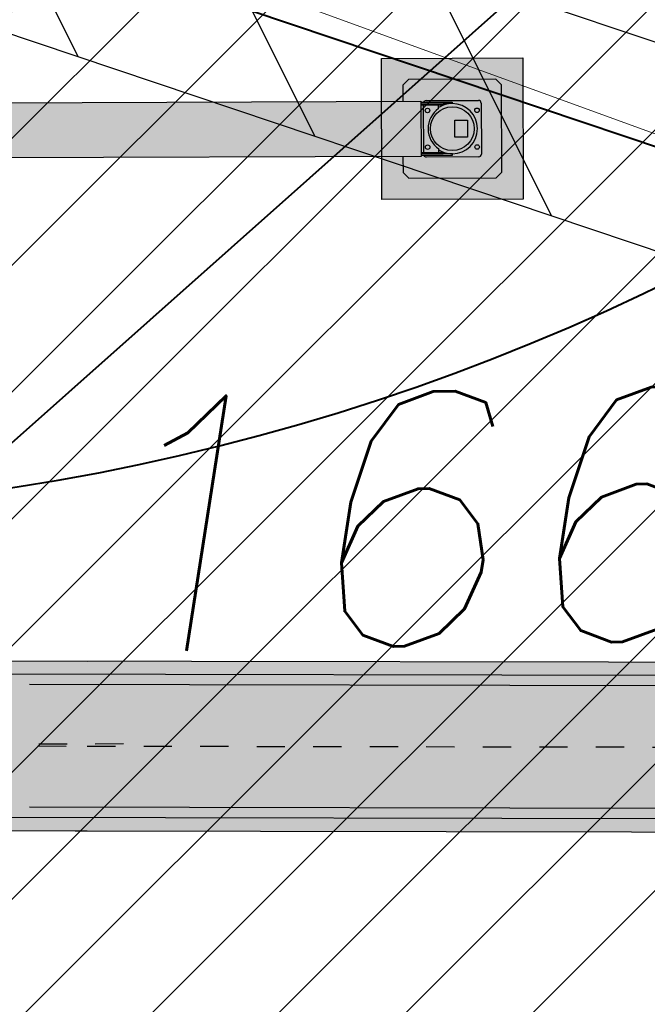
# Model space of a CAD drawing. Header units: millimetres. Extents: x 528565 to 529698, y -48331 to -46821.
# Tile 22 of 53: x 528976.11 to 528978.33, y -47335.37 to -47331.88. Entities that reach past the tile are written whole.
import ezdxf
from ezdxf.enums import TextEntityAlignment as Align

# ---------------------------------------------------------------- set-up
doc = ezdxf.new("R2010")
doc.units = ezdxf.units.MM
doc.linetypes.add('AI-Linetype-203', pattern=[2.3202209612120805, 1.784703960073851, -0.1785056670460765, 0.1785056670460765, -0.1785056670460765])
doc.linetypes.add('DASHEDX2', pattern=[1.5, 1, -0.5])
for name, color, linetype, lineweight in [('!ПОС_траншея', 42, 'Continuous', 40), ('02 План', 7, 'Continuous', 25), ('OTMETKI', 7, 'Continuous', 13), ('SWAZ_', 1, 'LU133', 9), ('ГП ГП', 10, 'ОПС_W2', 30), ('Пожарка', 1, 'Continuous', 40), ('ЭС', 1, 'Continuous', 60)]:
    doc.layers.add(name, color=color, linetype=linetype, lineweight=lineweight)
doc.styles.add('Standard_k', font='simplex.shx', dxfattribs={"oblique": 10})
doc.styles.add('ОПС', font='arial.ttf')
doc.styles.add('тип1', font='txt.shx')
doc.linetypes.add('LU133', pattern='A,6,[133,ltypeshp.shx,S=0.25,R=0,X=-3,Y=0],-2', length=8)
doc.linetypes.add('ОПС_W2', pattern='A,10,-0.5,["W2",ОПС,S=1,R=0,X=0,Y=-0.5],-2.5', length=13)
doc.linetypes.add('пути', pattern='A,3.81,[130,ltypeshp.shx,S=6.35,R=0,X=0,Y=0],3.81', length=7.62)
doc.linetypes.add('связь', pattern='A,2.5,-1.5,["/",тип1,S=-1,R=0,X=0,Y=0.5],-1.5,2.5', length=8)

# ---------------------------------------------------------------- blocks, each defined once
blk = doc.blocks.new('A$C7B8D562C')
h = blk.add_hatch()
h.set_pattern_fill('ANSI37', color=5, scale=0.5)
h.set_pattern_definition([(45, (0, 0), (-1.122532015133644, 1.122532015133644), []), (135, (0, 0), (-1.122532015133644, -1.122532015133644), [])])
h.paths.add_polyline_path([(42.87604725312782, 31.11884448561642), (40.36786101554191, 31.10685548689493), (40.35140835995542, 21.48633293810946), (42.19691430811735, 20.81187817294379), (42.8589030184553, 21.09392811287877)])
h.paths.add_polyline_path([(43.6760567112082, 31.11913691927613, -0.4142135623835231), (43.58870562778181, 31.20678728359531), (42.87619973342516, 31.20800578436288), (42.87604725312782, 31.11884448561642), (43.67606275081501, 31.12266851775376), (43.67620635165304, 31.20663764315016), (43.58870562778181, 31.20678728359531, 0.4142135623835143), (43.6760567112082, 31.11913691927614), (43.67606275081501, 31.12266851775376), (42.87604725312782, 31.11884448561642), (42.8589030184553, 21.09392811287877), (42.84962928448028, 15.67120675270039), (43.64974974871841, 15.73640891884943)])
h.paths.add_polyline_path([(42.85800748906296, 20.57027643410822), (40.35140835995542, 21.48633293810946), (40.34111395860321, 15.46678674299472), (42.84962928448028, 15.67120675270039)])
h.paths.add_polyline_path([(41.25465545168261, 19.65951104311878, -1), (41.42962045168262, 19.66309504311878, -1)], flags=16)
h.paths.add_polyline_path([(42.84962928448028, 15.67120675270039), (40.34111395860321, 15.46678674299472), (40.33880571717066, 14.11706610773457), (42.84699195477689, 14.12905510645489)])
h.paths.add_polyline_path([(43.64974974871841, 15.73640891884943), (42.84962928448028, 15.67120675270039), (42.84699195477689, 14.1290551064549), (43.64700745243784, 14.1328791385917)])
h.paths.add_polyline_path([(37.05643591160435, 19.80431048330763), (41.83567665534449, 19.82284435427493), (42.04602247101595, 21.17744944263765), (37.26678172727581, 21.15891557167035)], flags=9)
h.paths.add_polyline_path([(37.46629878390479, 16.411843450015), (42.24553952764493, 16.43037732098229), (42.45588534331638, 17.78498240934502), (37.67664459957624, 17.76644853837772)], flags=9)
at = {"layer": 'SWAZ_', "linetype": 'LU133'}
blk.add_line((43.54269964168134, 20.32005026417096), (28.07549306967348, 25.97266340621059), dxfattribs=at)
at = {"layer": 'OTMETKI', "style": 'Standard_k', "oblique": 10}
blk.add_text('166.84', height=0.9000087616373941, rotation=1.173488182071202, dxfattribs=at).set_placement((37.29882906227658, 20.89484036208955), align=Align.TOP_LEFT)
blk = doc.blocks.new('кабина_сверху_55713')
for color, points in [(40, [(-2512.000000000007, 341.9999999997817), (-2512.000000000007, 353.0520242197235), (-2503, 353.0520242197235), (-2503.000000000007, 405.0520242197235), (-2564.944039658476, 405.0520242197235), (-2564.982217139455, 425.139831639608), (-2572.519081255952, 425.132030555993), (-2572.609546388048, 512.5331456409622), (-2560.000000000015, 512.5461972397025), (-2560.000000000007, 691.7621169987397), (-2569.790402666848, 691.7621169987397), (-2569.79040266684, 1200.000000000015), (-3245.242671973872, 1200.000000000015, 0.1127220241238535), (-3245.242671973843, -1200.000000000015), (-2569.790402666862, -1200.000000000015), (-2569.79040266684, -341.9666332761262), (-1625.11763356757, -342.0000000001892), (-1625.117633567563, -1232.000000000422), (-644.5483605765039, -1232.000000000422), (-644.5483605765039, -1242.191115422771), (633.7996093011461, -1242.191115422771), (653.7519837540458, -1222.238740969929), (913.3767416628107, -1222.238740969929), (913.3767416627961, -299.9999999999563), (1500.000000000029, -299.9999999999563), (1500.000000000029, 300.0000000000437), (710, 300.0000000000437), (710, 804.9999999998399), (-355, 805.0000000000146), (-685.0106382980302, 341.9999999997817)]), (256, [(-2454.220438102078, 211.5000225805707), (-2355.000000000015, 211.5000225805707), (-2355.000000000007, 217.2146697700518), (-2354.999999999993, 231.5000225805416), (-2662.3873750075, 231.5000225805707), (-2915.000000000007, 231.5000225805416), (-2915, 223.0906542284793), (-2915, 211.5000225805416), (-2816.665692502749, 211.5000225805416), (-2815.779561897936, 211.5000225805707), (-2815.779561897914, -90.49997741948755), (-2914.999999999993, -90.49997741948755), (-2915, -110.4999774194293), (-2662.387375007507, -110.4999774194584), (-2354.999999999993, -110.4999774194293), (-2355.000000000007, -90.49997741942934), (-2454.2204381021, -90.49997741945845)])]:
    blk.add_hatch(color=color).paths.add_polyline_path(points)
at = {"linetype": 'AI-Linetype-203'}
for p, q in [((-2.91038304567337e-11, 1616.226126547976), (2.91038304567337e-11, -1616.226126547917)), ((-3473.981026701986, -1.455191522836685e-11), (1500.000000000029, 0))]:
    blk.add_line(p, q, dxfattribs=at)
at = {"lineweight": 20}
for p, q in [((-2569.790402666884, 1200.000000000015), (-3245.242671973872, 1200.000000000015)), ((-2569.79040266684, 1200.000000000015), (-2569.790402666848, 691.7621169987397)), ((-2710.000000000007, 512.5331456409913), (-2710.000000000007, 691.7621169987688)), ((-2710.000000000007, 691.7621169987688), (-2560.000000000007, 691.7621169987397)), ((-2560.000000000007, 512.5331456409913), (-2560.000000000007, 691.7621169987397)), ((-2560.000000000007, 512.5331456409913), (-2710.000000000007, 512.5331456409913)), ((-2697.536473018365, 512.5331456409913), (-2572.609546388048, 512.5331456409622)), ((-2697.390453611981, 512.5331456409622), (-2697.480918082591, 425.1326696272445)), ((-2572.609546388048, 512.5331456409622), (-2572.519081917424, 425.1326696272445)), ((-2705.055833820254, 425.0067247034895), (-2564.982217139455, 425.139831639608)), ((-2705.055833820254, 425.0067247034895), (-2705.055833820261, 404.9850008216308)), ((-2564.982217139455, 425.139831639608), (-2564.944039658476, 405.0520242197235)), ((-2767.000000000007, 405.0520242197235), (-2503.000000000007, 405.0520242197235)), ((-2767.000000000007, 405.0520242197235), (-2767, 380.9999999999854)), ((-2503.000000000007, 405.0520242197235), (-2503, 353.0520242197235)), ((-2767, 353.0520242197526), (-2767, 380.9999999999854)), ((-2767, 353.0520242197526), (-2672.575439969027, 353.0520242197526)), ((-2758, 321.0520242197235), (-2758, 353.0520242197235)), ((-2672.575439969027, 353.0520242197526), (-2503, 353.0520242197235)), ((-2512.000000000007, 321.0520242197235), (-2512.000000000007, 353.0520242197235)), ((-2894.999999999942, 302.0000225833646), (-2895, 319.5000225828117)), ((-2895, 319.5000225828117), (-2816.665692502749, 319.5000225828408)), ((-2816.665692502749, 319.5000225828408), (-2763, 319.5000225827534)), ((-2672.575439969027, 321.0520242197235), (-2763, 321.0520242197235)), ((-2763, 321.0520242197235), (-2763.000000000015, 294.8920080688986)), ((-2672.575439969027, 321.0520242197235), (-2507, 321.0520242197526)), ((-2507, 321.0520242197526), (-2507.000000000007, 301.0000000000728)), ((-2507, 319.5000225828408), (-2375.000000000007, 319.5000225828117)), ((-2375.000000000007, 301.0000000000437), (-2375.000000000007, 319.5000225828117)), ((-2895, 292.0000225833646), (-2894.999999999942, 302.0000225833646)), ((-2895.000000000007, 288.9812748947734), (-2895, 292.0000225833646)), ((-2895.000000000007, 288.9812748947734), (-2895, 231.5000225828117)), ((-2771.000000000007, 294.8920080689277), (-2771.000000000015, 258.5000225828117)), ((-2771.000000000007, 294.8920080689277), (-2482.5, 294.8920080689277)), ((-2507.000000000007, 301.0000000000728), (-2507, 294.8920080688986)), ((-2482.500000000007, 258.5000225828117), (-2482.5, 294.8920080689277)), ((-2375.000000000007, 301.0000000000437), (-2374.999999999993, 234.0263417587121)), ((-2482.500000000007, 258.5000225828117), (-2771.000000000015, 258.5000225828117)), ((-2670.000000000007, 258.5000225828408), (-2670.000000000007, 231.5000225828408)), ((-2600.000000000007, 258.5000225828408), (-2600, 231.5000225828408)), ((-2915, 223.0906542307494), (-2915.000000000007, 231.5000225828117)), ((-2662.3873750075, 231.5000225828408), (-2915.000000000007, 231.5000225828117)), ((-2915, 211.5000225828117), (-2915, 223.1992978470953)), ((-2816.665692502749, 211.5000225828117), (-2915, 211.5000225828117)), ((-2895.000000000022, 186.0000000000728), (-2895.000000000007, 211.5000225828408)), ((-2523.352219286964, 211.5000225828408), (-2816.665692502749, 211.5000225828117)), ((-2815.779561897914, -90.49997741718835), (-2815.779561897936, 211.5000225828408)), ((-2354.999999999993, 231.5000225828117), (-2662.3873750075, 231.5000225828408)), ((-2355.000000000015, 211.5000225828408), (-2523.352219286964, 211.5000225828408)), ((-2454.2204381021, -90.49997741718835), (-2454.220438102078, 211.5000225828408)), ((-2374.999999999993, 234.0263417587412), (-2290, 234.0263417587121)), ((-2355.000000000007, 217.2146697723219), (-2354.999999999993, 231.5000225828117)), ((-2355.000000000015, 211.5000225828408), (-2355.000000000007, 217.2146697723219)), ((-2290.000000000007, 216.5326358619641), (-2290, 234.0263417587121)), ((-2290, 160.9999999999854), (-2290.000000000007, 216.5326358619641)), ((-2895.000000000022, 186.0000000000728), (-2895.000000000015, -90.49997741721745)), ((-2379.226580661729, 150.0263417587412), (-2290, 150.0263417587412)), ((-2375, -29.06073171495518), (-2375.000000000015, 150.0263417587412)), ((-2290, 160.9999999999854), (-2290, 150.0263417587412)), ((-2379.226580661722, -29.06073171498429), (-2290, -29.06073171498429)), ((-2290, -29.06073171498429), (-2289.999999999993, -113.0607317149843)), ((-2662.387375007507, -90.49997741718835), (-2915, -90.49997741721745)), ((-2915, -110.4999774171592), (-2914.999999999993, -90.49997741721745)), ((-2355.000000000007, -90.49997741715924), (-2662.387375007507, -90.49997741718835)), ((-2354.999999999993, -110.4999774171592), (-2355.000000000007, -90.49997741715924)), ((-2662.387375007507, -110.4999774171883), (-2915, -110.4999774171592)), ((-2895.000000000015, -110.4999774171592), (-2895, -250.4999774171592)), ((-2820, -140.4999774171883), (-2819.999999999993, -110.4999774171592)), ((-2662.387375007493, -126.0587806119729), (-2820, -126.0587806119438)), ((-2662.387375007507, -110.4999774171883), (-2354.999999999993, -110.4999774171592)), ((-2450.000000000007, -126.0587806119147), (-2662.387375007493, -126.0587806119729)), ((-2450, -140.4999774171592), (-2450, -110.4999774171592)), ((-2375, -160.9999999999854), (-2375, -113.0607317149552)), ((-2374.999999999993, -113.0607317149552), (-2289.999999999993, -113.0607317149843)), ((-2633.387375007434, -140.4999774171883), (-2820, -140.4999774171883)), ((-2633.387375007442, -160.4999774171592), (-2763, -160.4999774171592)), ((-2762.999999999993, -170.4999774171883), (-2763, -160.4999774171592)), ((-2660.387375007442, -170.4999774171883), (-2762.999999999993, -170.4999774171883)), ((-2763, -190.4999774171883), (-2762.999999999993, -170.4999774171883)), ((-2707.010378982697, -160.5075430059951), (-2707.012480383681, -140.507543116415)), ((-2507, -170.4999774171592), (-2660.387375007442, -170.4999774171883)), ((-2450, -140.4999774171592), (-2633.387375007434, -140.4999774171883)), ((-2506.999999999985, -160.4999774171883), (-2633.387375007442, -160.4999774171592)), ((-2562.999999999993, -160.4999774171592), (-2563.000000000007, -140.4999774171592)), ((-2506.999999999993, -161.0000000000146), (-2506.999999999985, -160.4999774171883)), ((-2507.000000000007, -190.4999774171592), (-2506.999999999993, -161.0000000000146)), ((-2375, -160.9999999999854), (-2375, -219.1737806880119)), ((-2614.941469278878, -190.4999774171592), (-2763, -190.4999774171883)), ((-2750.000000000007, -190.4999774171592), (-2750.000000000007, -285.4999774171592)), ((-2507.000000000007, -190.4999774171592), (-2614.941469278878, -190.4999774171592)), ((-2520, -190.4999774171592), (-2519.999999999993, -213.4125091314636)), ((-2519.999999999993, -213.4125091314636), (-2520, -285.4999774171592)), ((-2375, -219.1737806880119), (-2375.000000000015, -250.4999774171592)), ((-2895, -250.4999774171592), (-2749.999999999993, -250.4999774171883)), ((-2520, -250.4999774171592), (-2375.000000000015, -250.4999774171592)), ((-2425, -250.4999774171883), (-2375.000000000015, -250.4999774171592)), ((-2520, -285.4999774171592), (-2750.000000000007, -285.4999774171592)), ((-2569.79040266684, -341.9666332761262), (-2569.790402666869, -1199.999999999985)), ((-644.5483605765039, -1242.191115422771), (-644.5483605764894, -352.2863665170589)), ((-644.5483605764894, -352.2863665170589), (633.7996093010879, -352.2863665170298)), ((-644.5483605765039, -372.2387409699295), (653.7519837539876, -372.2387409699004)), ((695.4516394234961, -413.938396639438), (633.7996093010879, -352.2863665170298)), ((653.8834022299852, -372.3701594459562), (913.3767416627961, -372.3701594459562)), ((657.3450932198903, -375.8318504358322), (908.6102886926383, -375.8318504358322)), ((908.6102886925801, -1218.831850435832), (908.6102886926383, -375.8318504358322)), ((913.3767416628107, -1222.238740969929), (913.3767416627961, -372.3701594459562)), ((-644.5483605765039, -413.9383966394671), (503.1031150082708, -413.9383966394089)), ((503.1031150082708, -413.9383966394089), (695.4516394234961, -413.9383966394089)), ((695.4516394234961, -413.938396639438), (695.4516394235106, -1180.539085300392)), ((532.1245490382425, -432.2387409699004), (135.4516394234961, -432.2387409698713)), ((135.4516394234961, -1162.2387409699), (135.4516394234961, -432.2387409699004)), ((166.4516394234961, -437.2387409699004), (166.4516394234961, -452.2387409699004)), ((196.4516394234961, -437.2387409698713), (166.4516394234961, -437.2387409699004)), ((166.4516394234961, -452.2387409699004), (196.4516394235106, -452.2387409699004)), ((554.8960856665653, -441.7387409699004), (186.4516394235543, -441.7387409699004)), ((186.4516394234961, -441.7387409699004), (186.4516394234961, -447.7387409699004)), ((235.4516394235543, -447.7387409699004), (186.4516394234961, -447.7387409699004)), ((196.4516394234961, -441.7387409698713), (196.4516394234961, -437.2387409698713)), ((196.4516394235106, -452.2387409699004), (196.4516394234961, -447.7387409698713)), ((235.4516394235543, -444.7387409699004), (241.4516394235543, -444.7387409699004)), ((235.4516394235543, -1149.7387409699), (235.4516394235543, -444.7387409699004)), ((241.4516394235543, -444.7387409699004), (241.4516394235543, -1149.7387409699)), ((285.4516394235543, -447.7387409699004), (241.4516394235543, -447.7387409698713)), ((285.4516394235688, -444.7387409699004), (291.4516394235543, -444.7387409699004)), ((285.4516394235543, -1149.7387409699), (285.4516394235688, -444.7387409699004)), ((291.4516394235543, -444.7387409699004), (291.4516394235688, -1149.7387409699)), ((335.4516394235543, -447.7387409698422), (291.4516394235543, -447.7387409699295)), ((335.4516394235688, -1149.7387409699), (335.4516394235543, -444.7387409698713)), ((335.4516394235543, -444.7387409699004), (341.4516394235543, -444.7387409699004)), ((341.4516394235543, -444.7387409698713), (341.4516394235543, -1149.7387409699)), ((385.4516394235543, -447.8701594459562), (341.4516394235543, -447.8701594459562)), ((385.4516394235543, -444.7387409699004), (391.4516394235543, -444.7387409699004)), ((385.4516394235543, -444.7387409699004), (385.4516394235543, -984.6550287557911)), ((391.4516394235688, -981.8018143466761), (391.4516394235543, -444.7387409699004)), ((435.4516394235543, -447.8701594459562), (391.4516394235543, -447.8701594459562)), ((435.4516394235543, -444.7387409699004), (441.4516394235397, -444.7387409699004)), ((435.4516394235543, -444.7387409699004), (435.4516394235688, -980.2291700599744)), ((441.4516394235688, -980.5058578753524), (441.4516394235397, -444.7387409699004)), ((485.4516394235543, -447.8701594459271), (441.4516394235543, -447.8701594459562)), ((485.4516394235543, -444.7387409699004), (491.4516394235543, -444.7387409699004)), ((485.4516394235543, -444.7387409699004), (485.4516394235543, -970.8250736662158)), ((491.4516394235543, -968.2227299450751), (491.4516394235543, -444.7387409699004)), ((535.4516394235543, -447.8701594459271), (491.4516394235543, -447.8701594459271)), ((657.4516394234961, -432.2387409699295), (532.1245490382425, -432.2387409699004)), ((535.4516394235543, -444.7387409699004), (541.4516394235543, -444.7387409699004)), ((535.4516394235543, -444.7387409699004), (535.4516394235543, -956.093618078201)), ((541.4516394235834, -1149.7387409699), (541.4516394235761, -444.7387409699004)), ((610.4516394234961, -447.8701594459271), (541.4516394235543, -447.8701594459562)), ((610.4516394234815, -441.7387409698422), (554.8960856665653, -441.7387409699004)), ((600.4516394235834, -437.3701594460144), (630.4516394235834, -437.3701594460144)), ((600.4516394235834, -441.7387409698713), (600.4516394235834, -437.3701594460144)), ((600.4516394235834, -452.3701594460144), (600.4516394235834, -447.8701594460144)), ((630.4516394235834, -452.3701594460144), (600.4516394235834, -452.3701594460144)), ((610.4516394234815, -441.7387409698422), (610.4516394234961, -447.3937813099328)), ((610.4516394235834, -441.8701594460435), (610.4516394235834, -447.8701594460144)), ((630.4516394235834, -437.3701594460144), (630.4516394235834, -452.3701594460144)), ((657.4516394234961, -1162.2387409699), (657.4516394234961, -432.2387409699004)), ((695.4516394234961, -452.3318504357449), (883.4292912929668, -452.331850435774)), ((107.9516394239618, -482.2387409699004), (107.9516394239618, -522.2387409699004)), ((135.4516394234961, -482.2387409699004), (107.9516394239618, -482.2387409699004)), ((285.4516394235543, -481.3044502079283), (245.4516394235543, -481.3044502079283)), ((335.4516394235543, -481.3044502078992), (291.4516394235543, -481.3044502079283)), ((341.4516394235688, -481.1730317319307), (385.4516394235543, -481.1730317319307)), ((391.4516394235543, -481.1730317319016), (435.4516394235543, -481.1730317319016)), ((441.4516394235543, -481.1730317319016), (485.4516394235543, -481.1730317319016)), ((491.4516394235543, -481.1730317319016), (535.4516394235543, -481.1730317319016)), ((541.4516394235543, -481.1730317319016), (568.4516394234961, -481.1730317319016)), ((893.4292912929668, -1132.331850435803), (893.4292912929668, -462.331850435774)), ((135.4516394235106, -522.2387409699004), (107.9516394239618, -522.2387409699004)), ((185.4516394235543, -541.3044502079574), (185.4516394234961, -1053.304450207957)), ((628.4516394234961, -1053.304450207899), (628.4516394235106, -541.3044502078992)), ((385.4516394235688, -1149.7387409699), (385.4516394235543, -609.8224531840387)), ((391.4516394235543, -612.6756675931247), (391.4516394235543, -1149.7387409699)), ((435.4516394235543, -1149.738740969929), (435.4516394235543, -614.2483118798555)), ((441.4516394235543, -613.9716240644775), (441.4516394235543, -1149.7387409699)), ((485.4516394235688, -1149.7387409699), (485.4516394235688, -623.652408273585)), ((491.4516394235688, -626.2547519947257), (491.4516394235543, -1149.7387409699)), ((535.4516394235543, -1149.7387409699), (535.4516394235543, -638.3838638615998)), ((107.9516394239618, -1072.2387409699), (135.4516394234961, -1072.238740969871)), ((107.9516394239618, -1112.2387409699), (107.9516394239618, -1072.2387409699)), ((135.4516394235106, -1112.2387409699), (107.9516394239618, -1112.2387409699)), ((245.4516394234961, -1113.304450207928), (285.4516394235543, -1113.304450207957)), ((291.4516394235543, -1113.304450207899), (335.4516394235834, -1113.304450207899)), ((341.4516394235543, -1113.30445020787), (385.4516394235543, -1113.304450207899)), ((391.4516394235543, -1113.304450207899), (435.4516394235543, -1113.304450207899)), ((441.4516394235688, -1113.304450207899), (485.4516394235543, -1113.304450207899)), ((491.4516394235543, -1113.304450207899), (535.4516394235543, -1113.304450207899)), ((541.4516394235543, -1113.304450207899), (568.4516394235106, -1113.304450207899)), ((166.4516394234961, -1142.238740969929), (196.4516394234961, -1142.238740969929)), ((166.4516394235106, -1157.238740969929), (166.4516394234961, -1142.238740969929)), ((235.4516394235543, -1146.738740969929), (186.4516394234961, -1146.7387409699)), ((186.4516394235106, -1152.738740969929), (186.4516394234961, -1146.738740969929)), ((196.4516394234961, -1142.238740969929), (196.4516394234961, -1146.738740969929)), ((241.4516394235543, -1149.7387409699), (235.4516394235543, -1149.7387409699)), ((285.4516394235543, -1146.7387409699), (241.4516394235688, -1146.738740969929)), ((291.4516394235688, -1149.7387409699), (285.4516394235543, -1149.7387409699)), ((335.4516394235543, -1146.7387409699), (291.4516394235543, -1146.7387409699)), ((341.4516394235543, -1149.7387409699), (335.4516394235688, -1149.7387409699)), ((385.4516394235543, -1146.7387409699), (341.4516394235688, -1146.7387409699)), ((391.4516394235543, -1149.7387409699), (385.4516394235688, -1149.7387409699)), ((435.4516394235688, -1146.7387409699), (391.4516394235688, -1146.7387409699)), ((441.4516394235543, -1149.7387409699), (435.4516394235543, -1149.738740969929)), ((485.4516394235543, -1146.7387409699), (441.4516394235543, -1146.7387409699)), ((491.4516394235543, -1149.7387409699), (485.4516394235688, -1149.7387409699)), ((535.4516394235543, -1146.738740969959), (491.4516394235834, -1146.738740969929)), ((541.4516394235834, -1149.7387409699), (535.4516394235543, -1149.7387409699)), ((610.4516394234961, -1146.738740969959), (541.4516394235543, -1146.738740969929)), ((630.4516394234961, -1142.238740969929), (600.4516394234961, -1142.238740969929)), ((600.4516394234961, -1142.238740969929), (600.4516394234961, -1146.738740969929)), ((610.4516394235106, -1152.738740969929), (610.4516394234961, -1146.738740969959)), ((630.4516394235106, -1157.238740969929), (630.4516394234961, -1142.238740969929)), ((695.4516394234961, -1142.331850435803), (883.4292912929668, -1142.331850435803)), ((-644.5483605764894, -1180.539085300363), (695.4516394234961, -1180.539085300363)), ((657.4516394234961, -1162.238740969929), (135.4516394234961, -1162.238740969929)), ((196.4516394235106, -1157.238740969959), (166.4516394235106, -1157.238740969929)), ((610.4516394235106, -1152.738740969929), (186.4516394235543, -1152.738740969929)), ((196.4516394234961, -1152.738740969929), (196.4516394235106, -1157.238740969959)), ((600.4516394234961, -1152.7387409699), (600.4516394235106, -1157.238740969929)), ((600.4516394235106, -1157.238740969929), (630.4516394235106, -1157.238740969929)), ((695.4516394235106, -1180.539085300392), (633.7996093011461, -1242.191115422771)), ((-2569.790402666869, -1199.999999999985), (-3245.242671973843, -1200.000000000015)), ((657.1588742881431, -1218.831850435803), (908.6102886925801, -1218.831850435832)), ((-644.5483605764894, -1222.238740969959), (653.7519837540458, -1222.238740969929)), ((-644.5483605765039, -1242.191115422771), (633.7996093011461, -1242.191115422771)), ((653.7519837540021, -1222.238740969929), (913.3767416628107, -1222.238740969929))]:
    blk.add_line(p, q, dxfattribs=at)
at = {"lineweight": 20, "ltscale": 5}
for p, q in [((-355, 805.0000000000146), (-690, 335.0000000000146)), ((710, 804.9999999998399), (493.411413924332, 804.999999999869)), ((710, 338.0000000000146), (710, 804.9999999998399)), ((-3200.000000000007, 341.9999999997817), (-2758.000000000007, 341.9999999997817)), ((-3200.000000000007, 341.9999999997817), (-3200, 224.0000225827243)), ((-2512.000000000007, 341.9999999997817), (-690, 341.9999999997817)), ((-690, 334.9999999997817), (-690, 321.9999999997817)), ((635.9593667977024, 314.0000000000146), (-690, 313.999999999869)), ((635.9593667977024, 300.0000000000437), (635.9593667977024, 338.0000000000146)), ((635.9593667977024, 338.0000000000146), (710, 338.0000000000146)), ((-3130.000000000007, 224.0000225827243), (-3200, 224.0000225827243)), ((-3100.000000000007, 194.0000225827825), (-3100, -193.9999774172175)), ((-3200.000000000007, -223.9999774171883), (-3199.999999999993, -342.0000000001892)), ((-3130.000000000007, -223.9999774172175), (-3200.000000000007, -223.9999774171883)), ((635.9593667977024, -337.9999999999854), (635.9593667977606, -292.0000000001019)), ((-3199.999999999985, -342.0000000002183), (-690, -341.8671069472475)), ((-1439.999999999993, -1152.000000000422), (-1439.999999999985, -342.0000000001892)), ((-1440.000000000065, -464.0000000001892), (-1440.000000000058, -342.0000000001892)), ((-1359.999999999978, -1152.000000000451), (-1360, -342.0000000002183)), ((-1360, -464.0000000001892), (-1360, -342.0000000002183)), ((-765, -341.874979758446), (-765, -1232.000000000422)), ((-690, -314.0000000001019), (635.9593667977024, -313.9999999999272)), ((-690, -322.0000000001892), (-690, -635.0000000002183)), ((-690, -322.0000000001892), (-690, -1232.000000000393)), ((635.9593667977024, -337.9999999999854), (785.9593667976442, -337.9999999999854)), ((815.9593667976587, -372.3701594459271), (815.9593667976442, -367.9999999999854)), ((-765, -554.0000000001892), (-1360, -554.0000000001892)), ((-765, -634.0000000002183), (-1359.999999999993, -634.0000000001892)), ((-765, -905.3600503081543), (-1359.999999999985, -905.3600503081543)), ((-765, -985.3600503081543), (-1359.999999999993, -985.3600503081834)), ((-1439.999999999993, -1152.000000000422), (-765.0000000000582, -1152.000000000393)), ((-1439.999999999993, -1232.000000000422), (-1439.999999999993, -1152.000000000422)), ((-765.0000000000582, -1232.000000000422), (-1439.999999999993, -1232.000000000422)), ((-765.0000000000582, -1232.000000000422), (-690.0000000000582, -1232.000000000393)), ((-689.9999999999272, -1232.000000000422), (-644.5483605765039, -1232.000000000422))]:
    blk.add_line(p, q, dxfattribs=at)
at = {"lineweight": 20, "ltscale": 10}
for p, q in [((-690, 313.999999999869), (-690, 342.0000000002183)), ((-690, -313.8671069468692), (-690, -341.8671069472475))]:
    blk.add_line(p, q, dxfattribs=at)
at = {"lineweight": 20}
blk.add_lwpolyline([(1500.000000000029, 300.0000000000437), (710, 300.0000000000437), (710, 804.9999999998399), (-355, 805.0000000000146), (-685.0106382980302, 341.9999999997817), (-2512.000000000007, 341.9999999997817), (-2512.000000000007, 353.0520242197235), (-2503, 353.0520242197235), (-2503.000000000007, 405.0520242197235), (-2564.944039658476, 405.0520242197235), (-2564.982217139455, 425.139831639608), (-2572.519081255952, 425.132030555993), (-2572.609546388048, 512.5331456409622), (-2560.000000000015, 512.5461972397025), (-2560.000000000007, 691.7621169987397), (-2569.790402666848, 691.7621169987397), (-2569.79040266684, 1200.000000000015), (-3245.242671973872, 1200.000000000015, 0.1127220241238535), (-3245.242671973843, -1200.000000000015), (-2569.790402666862, -1200.000000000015), (-2569.79040266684, -341.9666332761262), (-1625.11763356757, -342.0000000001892), (-1625.117633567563, -1232.000000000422), (-644.5483605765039, -1232.000000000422), (-644.5483605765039, -1242.191115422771), (633.7996093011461, -1242.191115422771), (653.7519837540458, -1222.238740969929), (913.3767416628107, -1222.238740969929), (913.3767416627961, -299.9999999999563), (1500.000000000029, -299.9999999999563)], format="xyb", dxfattribs=at)
at = {"lineweight": 20, "ltscale": 5}
for points in [[(-690, 244.1328930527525), (-1440.000000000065, 244.1328930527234), (-1440.000000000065, 341.9999999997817), (-690, 341.9999999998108)], [(-690, -341.8671069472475), (-1440.000000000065, -341.8671069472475), (-1440.000000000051, -244.0000000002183), (-690, -244.0000000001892)]]:
    blk.add_lwpolyline(points, close=True, dxfattribs=at)
blk.add_lwpolyline([(1500.000000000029, 300.0000000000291), (-887.0572984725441, 300.0000000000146), (-887.0572984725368, -299.9999999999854), (1500.000000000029, -299.9999999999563)])
at = {"linetype": 'DASHEDX2'}
blk.add_circle((0, 1.455191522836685e-11), 638.894402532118, dxfattribs=at)
at = {"lineweight": 20}
for centre in [(176.4516394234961, -444.7387409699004), (620.4516394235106, -444.7387409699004), (176.4516394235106, -1149.738740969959), (620.4516394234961, -1149.738740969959)]:
    blk.add_circle(centre, 4.5, dxfattribs=at)
at = {"lineweight": 20, "ltscale": 5}
for centre, radius, start, end in [((-3130.000000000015, 194.0000225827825), 30.00000000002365, 0, 90), ((-3130.000000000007, -193.9999774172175), 30.00000000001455, 270, 0), ((785.9593667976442, -367.9999999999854), 30, 0, 90)]:
    blk.add_arc(centre, radius, start, end, dxfattribs=at)
at = {"lineweight": 20}
for centre, radius, start, end in [((883.4292912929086, -462.331850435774), 10, 0, 90), ((245.4516394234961, -541.3044502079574), 60, 99.59406822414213, 180), ((245.4516394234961, -541.3044502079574), 60, 90, 93.82255372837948), ((568.4516394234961, -541.1730317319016), 60, 0, 90), ((245.4516394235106, -1053.304450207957), 60, 180, 260.4059317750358), ((568.4516394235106, -1053.304450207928), 60, 270, 0), ((245.4516394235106, -1053.304450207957), 60, 266.1774462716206, 270), ((883.4292912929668, -1132.331850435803), 10, 270, 0)]:
    blk.add_arc(centre, radius, start, end, dxfattribs=at)
blk = doc.blocks.new('база_сверху_55713')
h = blk.add_hatch(color=252)
h.dxf.hatch_style = 1
h.paths.add_polyline_path([(2271.024498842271, -2689.5000000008), (2267.524498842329, -2689.5000000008), (2267.524498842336, -2698.334848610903, -0.2982166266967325), (2273.524498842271, -2707.5000000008), (2273.524498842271, -2892.5000000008, -0.4142135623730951), (2263.524498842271, -2902.5000000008), (2083.524498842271, -2902.5000000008, -0.4142135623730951), (2073.524498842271, -2892.5000000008), (2073.524498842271, -2707.5000000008, -0.2982166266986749), (2079.524498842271, -2698.334848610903), (2079.524498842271, -2689.5000000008), (2076.024498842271, -2689.5000000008), (2076.024498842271, -1000.000000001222), (2271.024498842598, -1000.000000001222)])
blk.add_hatch(color=44).paths.add_polyline_path([(1923.49534201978, -2550.000000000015), (2423.495342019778, -2550.000000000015), (2423.495342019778, -3050.000000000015), (1923.49534201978, -3050.000000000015)])
h = blk.add_hatch(color=251)
h.dxf.hatch_style = 1
h.paths.add_polyline_path([(2328.524498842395, -2975.0000000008), (2348.524498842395, -2955.0000000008), (2348.524498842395, -2645.0000000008), (2328.524498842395, -2625.0000000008), (2271.024498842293, -2625.0000000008), (2271.024498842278, -2689.500000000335), (2267.524498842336, -2689.500000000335), (2267.524498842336, -2698.334848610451, -0.2982166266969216), (2273.524498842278, -2707.500000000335), (2273.524498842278, -2892.500000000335, -0.4142135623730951), (2263.524498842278, -2902.500000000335), (2083.524498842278, -2902.500000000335, -0.4142135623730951), (2073.524498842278, -2892.500000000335), (2073.524498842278, -2707.500000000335, -0.2982166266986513), (2079.524498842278, -2698.334848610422), (2079.524498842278, -2689.500000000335), (2076.024498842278, -2689.500000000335), (2076.024498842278, -2625.0000000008), (2018.524498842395, -2625.0000000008), (1998.524498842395, -2645.0000000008), (1998.524498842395, -2955.0000000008), (2018.524498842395, -2975.0000000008)])
at = {"linetype": 'AI-Linetype-203'}
blk.add_line((0, 1671.3011846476), (0, -1671.3011846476), dxfattribs=at)
for p, q in [((2076.024498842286, -2689.499999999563), (2076.024498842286, -1000)), ((2271.024498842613, -1000), (2271.024498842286, -2689.499999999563)), ((2018.524498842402, -2625), (1998.524498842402, -2645)), ((1998.524498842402, -2645), (1998.524498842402, -2955)), ((2076.024498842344, -2625), (2018.524498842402, -2625)), ((2328.524498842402, -2625), (2271.024498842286, -2625)), ((2328.524498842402, -2625), (2348.524498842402, -2645)), ((2348.524498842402, -2955), (2348.524498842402, -2645)), ((2073.524498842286, -2892.499999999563), (2073.524498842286, -2707.499999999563)), ((2271.024498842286, -2689.499999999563), (2076.024498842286, -2689.499999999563)), ((2079.524498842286, -2689.499999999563), (2079.524498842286, -2799.999999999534)), ((2084.524498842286, -2689.499999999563), (2084.524498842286, -2767.689011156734)), ((2089.524498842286, -2689.499999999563), (2089.524498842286, -2770.589117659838)), ((2257.524498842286, -2697.499999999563), (2089.524498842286, -2697.499999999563)), ((2257.524498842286, -2770.589117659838), (2257.524498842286, -2689.499999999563)), ((2262.524498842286, -2689.499999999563), (2262.524498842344, -2767.689011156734)), ((2267.524498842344, -2689.499999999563), (2267.524498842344, -2799.99999999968)), ((2273.524498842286, -2707.499999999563), (2273.524498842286, -2892.499999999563)), ((2089.524498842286, -2751.792116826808), (2102.306523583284, -2751.792116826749)), ((2244.742474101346, -2751.792116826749), (2257.524498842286, -2751.792116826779)), ((2084.524498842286, -2799.999999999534), (2084.524498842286, -2767.689011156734)), ((2089.524498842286, -2770.589117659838), (2084.524498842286, -2770.589117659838)), ((2262.524498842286, -2770.589117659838), (2257.524498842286, -2770.589117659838)), ((2262.524498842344, -2799.99999999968), (2262.524498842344, -2767.689011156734)), ((2079.524498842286, -2799.999999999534), (2084.524498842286, -2799.999999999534)), ((2267.524498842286, -2799.99999999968), (2262.524498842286, -2799.99999999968)), ((2263.524498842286, -2902.499999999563), (2083.524498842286, -2902.499999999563)), ((2018.524498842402, -2975), (1998.524498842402, -2955)), ((2348.524498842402, -2955), (2328.524498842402, -2975)), ((2018.524498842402, -2975), (2328.524498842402, -2975))]:
    blk.add_line(p, q)
for points in [[(1923.49534201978, -2550.000000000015), (2423.495342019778, -2550.000000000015), (2423.495342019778, -3050.000000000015), (1923.49534201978, -3050.000000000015)], [(2203.524498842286, -2808.657288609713), (2203.524498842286, -2853.657288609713), (2143.524498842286, -2853.657288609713), (2143.524498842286, -2808.657288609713)]]:
    blk.add_lwpolyline(points, close=True)
for centre, radius in [((2108.524498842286, -2712.499999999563), 8), ((2238.524498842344, -2712.499999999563), 8), ((2173.524498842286, -2799.999999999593), 77.5), ((2108.524498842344, -2887.499999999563), 8), ((2238.524498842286, -2887.499999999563), 8)]:
    blk.add_circle(centre, radius)
for centre, radius, start, end in [((2083.524498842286, -2707.499999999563), 10, 113.5781784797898, 180), ((2173.524498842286, -2799.999999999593), 86, 34.09431161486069, 145.9056883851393), ((2263.524498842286, -2707.499999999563), 10, 0, 66.4218215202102), ((2173.524498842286, -2799.999999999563), 89, 147.2031764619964, 180), ((2173.524498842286, -2799.999999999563), 89, 0, 32.79682353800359), ((2173.524498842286, -2799.999999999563), 89, 180, 0), ((2083.524498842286, -2892.499999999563), 10, 180, 270), ((2263.524498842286, -2892.499999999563), 10, 270, 0)]:
    blk.add_arc(centre, radius, start, end)
blk = doc.blocks.new('*U108')
blk.add_hatch(color=40).paths.add_polyline_path([(309.7356856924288, 1821.163582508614), (-290.2557485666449, 1824.369641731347), (-321.8123744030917, -4081.230935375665), (-392.8542826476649, -4080.851322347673), (-393.6282302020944, -4225.690163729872), (348.4470205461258, -4229.65544900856), (349.2209681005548, -4084.816607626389), (278.1790598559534, -4084.436994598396)])
h = blk.add_hatch(color=254)
h.paths.add_polyline_path([(222.4040315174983, -5902.660588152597), (255.7181836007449, 331.8486647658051), (1.780486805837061, 333.2055829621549), (-31.53366527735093, -5901.303669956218)])
h.paths.add_polyline_path([(-31.53366527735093, -5901.303669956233), (1.780486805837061, 333.2055829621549), (-252.1572099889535, 334.5625011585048), (-285.4713620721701, -5899.946751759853)])
h.paths.add_polyline_path([(310.510528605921, -6047.974362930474), (311.2844761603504, -5903.135521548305), (-31.53366527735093, -5901.303669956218), (-32.30761283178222, -6046.142511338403)])
h.paths.add_polyline_path([(-32.30761283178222, -6046.142511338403), (-31.53366527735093, -5901.303669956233), (-285.4713620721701, -5899.946751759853), (-374.3518067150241, -5899.471818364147), (-375.1257542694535, -6044.31065974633)])
h = blk.add_hatch(color=254)
h.paths.add_polyline_path([(-39.83592283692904, -7455.012779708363), (-6.923871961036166, -1295.75393962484), (-224.1248855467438, -1294.593324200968), (-257.0369364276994, -7453.852164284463)])
h.paths.add_polyline_path([(177.365090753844, -7456.173395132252), (210.2771416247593, -1296.914555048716), (-6.923871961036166, -1295.75393962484), (-39.83592283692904, -7455.012779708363)])
h.paths.add_polyline_path([(278.345064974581, -7601.555959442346), (279.1190125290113, -7456.717118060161), (-39.83592283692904, -7455.012779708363), (-40.6098703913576, -7599.85162109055)])
h.paths.add_polyline_path([(-40.6098703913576, -7599.851621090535), (-39.83592283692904, -7455.012779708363), (-358.7908582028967, -7453.308441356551), (-359.5648057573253, -7598.147282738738)])
for p, q in [((-285.4713620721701, -5899.946751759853), (-252.1572099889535, 334.5625011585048)), ((222.4040315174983, -5902.660588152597), (255.7181836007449, 331.8486647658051)), ((-257.0369364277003, -7453.852164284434), (-224.1248855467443, -1294.593324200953)), ((177.3650907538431, -7456.173395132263), (210.2771416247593, -1296.914555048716))]:
    blk.add_line(p, q)
at = {"linetype": 'AI-Linetype-203'}
blk.add_line((-8.015148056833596, -1499.978585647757), (-42.57197585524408, -7967.045858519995), dxfattribs=at)
at = {"lineweight": 20}
for points in [[(-290.2557485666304, 1824.369641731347), (-321.8123744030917, -4081.230935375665), (-392.8542826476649, -4080.851322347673), (-393.6282302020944, -4225.690163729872), (348.4470205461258, -4229.65544900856), (349.2209681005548, -4084.816607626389)], [(349.2209681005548, -4084.816607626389), (278.1790598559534, -4084.436994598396), (309.7356856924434, 1821.163582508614)]]:
    blk.add_lwpolyline(points, dxfattribs=at)
blk.add_lwpolyline([(-290.2557485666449, 1824.369641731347), (-321.8123744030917, -4081.230935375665), (278.1790598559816, -4084.436994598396), (309.7356856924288, 1821.163582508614)])
at = {"rotation": 269.6938424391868}
blk.add_blockref('кабина_сверху_55713', (0, 0), dxfattribs=at)
blk.add_blockref('база_сверху_55713', (0, 0))
blk = doc.blocks.new('A$Cc5acb128')
at = {"layer": 'ГП ГП', "linetype": 'ByBlock', "lineweight": 0, "true_color": 0x22346e}
h = blk.add_hatch(dxfattribs=at)
h.set_pattern_fill('ANSI31', color=159, scale=0.1)
h.set_pattern_definition([(45, (0, 0), (-0.2245064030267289, 0.2245064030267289), [])])
edge = h.paths.add_edge_path()
edge.add_line((-3.323619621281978, -16.61886647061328), (-15.3225492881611, -16.62101779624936))
edge.add_line((-15.3225492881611, -16.62101779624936), (-15.32468995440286, -27.39209695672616))
edge.add_line((-15.32468995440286, -27.39209695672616), (-13.02632676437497, -27.39209695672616))
edge.add_line((-13.02632676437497, -27.39209695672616), (-13.02632676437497, -31.89209695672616))
edge.add_line((-13.02632676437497, -31.89209695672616), (-16.52632676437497, -31.89209695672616))
edge.add_line((-16.52632676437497, -31.89209695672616), (-16.52632676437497, -34.74006916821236))
edge.add_line((-16.52632676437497, -34.74006916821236), (-16.02674329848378, -34.73998106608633))
edge.add_arc((-16.0262142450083, -37.73998101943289), 2.999999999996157, -0.007437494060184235, 90.01010417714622, ccw=False)
edge.add_line((-13.02621427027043, -37.74037044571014), (-13.02632676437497, -38.60698457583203))
edge.add_arc((-18.02632676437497, -38.60698457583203), 5, -89.95142051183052, 0, ccw=False)
edge.add_line((-18.02208740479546, -43.60698277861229), (-4.525576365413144, -43.61716645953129))
edge.add_arc((-4.526326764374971, -38.6171665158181), 5.000000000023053, 180.0000000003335, 270.008598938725, ccw=False)
edge.add_line((-9.526326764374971, -38.6171665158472), (-9.526212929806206, -37.73791728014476))
edge.add_arc((-6.526212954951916, -37.73830568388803), 2.999999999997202, 90.01010417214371, 179.9925820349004, ccw=False)
edge.add_line((-6.526742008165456, -34.73830573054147), (-3.327220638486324, -34.73791784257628))
edge.add_line((-3.327220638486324, -34.73791784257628), (-3.323619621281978, -16.61886647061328))
blk = doc.blocks.new('*U143')
at = {"lineweight": 30}
h = blk.add_hatch(dxfattribs=at)
h.set_pattern_fill('ANSI31', color=6, scale=4.99999999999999, angle=645.1738300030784, style=0)
h.set_pattern_definition([(330.1738300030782, (-0.1308741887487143, 0.4825680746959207), (0.3108564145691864, 0.5422114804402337), [])])
h.paths.add_polyline_path([(0.09161193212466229, -0.3377976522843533), (-19.21111105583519, -5.572765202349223), (-19.39433492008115, -4.897169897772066), (-0.09161193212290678, 0.3377976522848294)])
at = {"color": 6, "lineweight": 30}
for p, q in [((-0.09161193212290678, 0.3377976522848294), (-19.39433492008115, -4.897169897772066)), ((0.09161193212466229, -0.3377976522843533), (-19.21111105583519, -5.572765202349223))]:
    blk.add_line(p, q, dxfattribs=at)
blk = doc.blocks.new('A$C3b05a69d')
at = {"layer": 'Пожарка', "linetype": 'связь'}
blk.add_lwpolyline([(12.15863381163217, 25.60295436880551), (12.20177596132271, 23.60340025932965), (57.81739222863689, 8.263056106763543)], dxfattribs=at)
at = {"layer": 'ЭС', "color": 5, "xscale": 1.999999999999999, "yscale": 1.999999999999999, "zscale": 1.999999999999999, "rotation": 146.238589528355}
blk.add_blockref('*U143', (20.77789252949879, 20.71928752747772), dxfattribs=at)

msp = doc.modelspace()

# ---------------------------------------------------------------- linework, layer by layer
at = {"layer": '!ПОС_траншея', "color": 3}
msp.add_lwpolyline([(528966.9708246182, -47333.17746901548), (528974.8653486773, -47334.46264575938), (528980.8363964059, -47329.14823087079)], dxfattribs=at)
for centre, radius, start, end in [((528974.8708896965, -47325.62340876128), 8.00798367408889, 194.5297529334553, 36.47027010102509), ((528974.8653320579, -47334.47236371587), 8, 170.6850195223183, 41.72197018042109)]:
    msp.add_arc(centre, radius, start, end, dxfattribs=at)
at = {"layer": '!ПОС_траншея', "color": 3, "linetype": 'пути', "lineweight": 25, "ltscale": 0.08}
msp.add_arc((528974.8801401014, -47334.46536130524), 15.40712148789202, 163.5059948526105, 16.70266130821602, dxfattribs=at)

# ---------------------------------------------------------------- block references
at = {"color": 1, "xscale": 0.5, "yscale": 0.5, "zscale": 0.5}
msp.add_blockref('A$C3b05a69d', (528950.9585734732, -47336.96897956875), dxfattribs=at)
at = {"color": 1}
msp.add_blockref('A$Cc5acb128', (528982.3931110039, -47306.39261967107), dxfattribs=at)
at = {"xscale": 0.001000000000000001, "yscale": 0.001000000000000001, "zscale": 0.001000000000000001, "rotation": 90.20817257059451}
msp.add_blockref('*U108', (528974.8495466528, -47334.45162374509), dxfattribs=at)
at = {"layer": '02 План'}
msp.add_blockref('A$C7B8D562C', (528938.9595960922, -47354.12049295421), dxfattribs=at)

doc.saveas('drawing.dxf')
